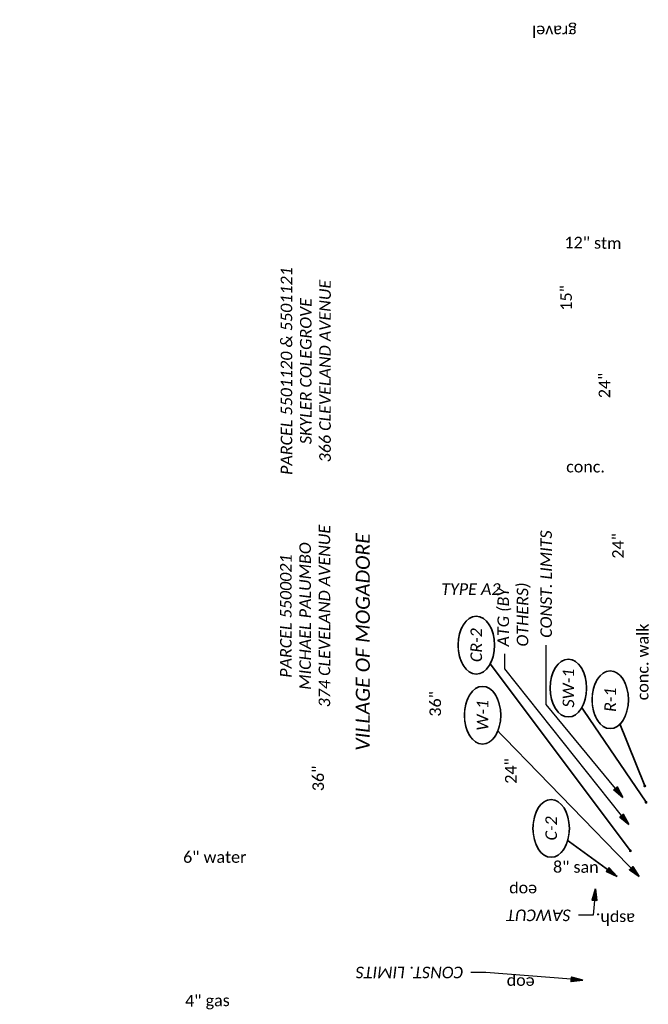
# Model space of a CAD drawing. Header units: feet. Extents: x 0 to 2274384, y 0 to 503175.
# Tile 5 of 9: x 2273616 to 2273768, y 502490 to 502729. Entities that reach past the tile are written whole.
import ezdxf
from ezdxf import colors
from ezdxf.entities.mleader import LeaderData, LeaderLine
from ezdxf.enums import TextEntityAlignment as Align
from ezdxf.math import Vec2, Vec3

# ---------------------------------------------------------------- set-up
doc = ezdxf.new("R2010")
doc.units = ezdxf.units.FT
doc.header["$LTSCALE"] = 20
doc.header["$MEASUREMENT"] = 0
doc.layers.get('0').update_dxf_attribs({"lineweight": 15, "true_color": 0xc2ced6})
for name, color, linetype, lineweight in [('DR_X_Text', 7, 'Continuous', 15), ('PV_X_Text', 7, 'Continuous', 15), ('TX_P_20', 7, 'Continuous', 35), ('TX_P_200', 7, 'Continuous', 35), ('TX_P_5', 7, 'Continuous', 35), ('TX_X_100', 7, 'Continuous', 15), ('TX_X_20', 7, 'Continuous', 15), ('UT_X_Sanitary_Text', 7, 'Continuous', 15), ('UT_X_Water_Text', 7, 'Continuous', 15)]:
    doc.layers.add(name, color=color, linetype=linetype, lineweight=lineweight)
doc.styles.add('P_Slanted - Normal Fixed Spacing', font='calibrii.ttf', dxfattribs={"height": 0.14})
doc.styles.add('P_Slanted - Sub Title', font='calibrii.ttf', dxfattribs={"height": 0.17})
doc.styles.add('Slanted-Normal', font='font31.shx', dxfattribs={"height": 0.14})
doc.styles.add('X_Straight - Normal Fixed Spacing', font='calibril.ttf', dxfattribs={"height": 0.14})
doc.dimstyles.new('Dec-1  Slanted', dxfattribs={"dimtxt": 0.14, "dimasz": 0.14, "dimexe": 0.07, "dimexo": 0.07, "dimgap": 0.07, "dimtad": 1, "dimdec": 1, "dimzin": 3, "dimdsep": 46, "dimtxsty": 'Slanted-Normal', "dimblk": 'Dim1', "dimcen": 0, "dimclrd": 95, "dimclre": 95, "dimclrt": 7, "dimadec": 1, "dimazin": 3, "dimtfac": 1, "dimtdec": 1, "dimtix": 1, "dimtofl": 0, "dimtmove": 1, "dimatfit": 3, "dimldrblk": 'Dim1', "dimfxl": 1, "dimtolj": 1, "dimtzin": 0, "dimlwd": -1, "dimlwe": -1, "dimarcsym": 0})

# ---------------------------------------------------------------- blocks, each defined once
blk = doc.blocks.new('Dim1')
h = blk.add_hatch(color=4)
h.dxf.hatch_style = 1
h.paths.add_polyline_path([(0, 0), (-1, -0.2), (-1, 0.2)])
at = {"color": 4}
blk.add_lwpolyline([(0, 0), (-1, -0.2), (-1, 0.2), (0, 0)], dxfattribs=at)
blk = doc.blocks.new('*U1306')
at = {"linetype": 'ByBlock', "lineweight": -2}
blk.add_ellipse((0, 0), major_axis=(-0.35, 0), ratio=0.628571, dxfattribs=at)
for points, override in [([(-2.488, -1.865), (0, 0)], {"dimldrblk": 'DotSmall'}), ([(-0.063, -0.143), (0, 0)], {"dimscale": 1, "dimgap": 0.07, "dimtad": 0, "dimldrblk": 'None'}), ([(0.024, -0.103), (0, 0)], {"dimscale": 1, "dimgap": 0.07, "dimtad": 0})]:
    blk.add_leader(points, dimstyle='Dec-1  Slanted', override=override)
blk.add_wipeout([(0.122, 0.195), (0.066, 0.206), (-0.005, 0.21), (-0.061, 0.207), (-0.117, 0.197), (-0.172, 0.181), (-0.227, 0.155), (-0.264, 0.131), (-0.296, 0.103), (-0.321, 0.069), (-0.333, 0.044), (-0.338, 0.022), (-0.34, 0), (-0.338, -0.022), (-0.332, -0.045), (-0.323, -0.066), (-0.298, -0.101), (-0.267, -0.13), (-0.233, -0.153), (-0.178, -0.179), (-0.122, -0.196), (-0.069, -0.206), (0, -0.21), (0.058, -0.206), (0.12, -0.196), (0.176, -0.179), (0.227, -0.156), (0.263, -0.132), (0.297, -0.101), (0.321, -0.068), (0.332, -0.043), (0.338, -0.022), (0.34, 0), (0.338, 0.022), (0.332, 0.044), (0.322, 0.066), (0.303, 0.094), (0.273, 0.124), (0.23, 0.154), (0.173, 0.18)])
at = {"style": 'P_Slanted - Normal Fixed Spacing'}
blk.add_attdef('D-000', text='', height=0.14, dxfattribs=at).set_placement((0, 0), align=Align.MIDDLE)
blk = doc.blocks.new('*U1310')
at = {"linetype": 'ByBlock', "lineweight": -2}
blk.add_ellipse((0, 0), major_axis=(-0.35, 0), ratio=0.628571, dxfattribs=at)
for points, override in [([(-1.951, -1.895), (0, 0)], {"dimscale": 1, "dimgap": 0.07, "dimtad": 0}), ([(-0.145, 0.102), (0, 0)], {"dimldrblk": 'DotSmall'}), ([(-0.063, -0.143), (0, 0)], {"dimscale": 1, "dimgap": 0.07, "dimtad": 0, "dimldrblk": 'None'})]:
    blk.add_leader(points, dimstyle='Dec-1  Slanted', override=override)
blk.add_wipeout([(0.122, 0.195), (0.066, 0.206), (-0.005, 0.21), (-0.061, 0.207), (-0.117, 0.197), (-0.172, 0.181), (-0.227, 0.155), (-0.264, 0.131), (-0.296, 0.103), (-0.321, 0.069), (-0.333, 0.044), (-0.338, 0.022), (-0.34, 0), (-0.338, -0.022), (-0.332, -0.045), (-0.323, -0.066), (-0.298, -0.101), (-0.267, -0.13), (-0.233, -0.153), (-0.178, -0.179), (-0.122, -0.196), (-0.069, -0.206), (0, -0.21), (0.058, -0.206), (0.12, -0.196), (0.176, -0.179), (0.227, -0.156), (0.263, -0.132), (0.297, -0.101), (0.321, -0.068), (0.332, -0.043), (0.338, -0.022), (0.34, 0), (0.338, 0.022), (0.332, 0.044), (0.322, 0.066), (0.303, 0.094), (0.273, 0.124), (0.23, 0.154), (0.173, 0.18)])
at = {"style": 'P_Slanted - Normal Fixed Spacing'}
blk.add_attdef('D-000', text='', height=0.14, dxfattribs=at).set_placement((0, 0), align=Align.MIDDLE)
blk = doc.blocks.new('*U1322')
at = {"linetype": 'ByBlock', "lineweight": -2}
blk.add_ellipse((0, 0), major_axis=(-0.35, 0), ratio=0.628571, dxfattribs=at)
for points, override in [([(-1.383, -0.94), (0, 0)], {"dimldrblk": 'DotSmall'}), ([(-0.063, -0.143), (0, 0)], {"dimscale": 1, "dimgap": 0.07, "dimtad": 0, "dimldrblk": 'None'}), ([(0.024, -0.103), (0, 0)], {"dimscale": 1, "dimgap": 0.07, "dimtad": 0})]:
    blk.add_leader(points, dimstyle='Dec-1  Slanted', override=override)
blk.add_wipeout([(0.122, 0.195), (0.066, 0.206), (-0.005, 0.21), (-0.061, 0.207), (-0.117, 0.197), (-0.172, 0.181), (-0.227, 0.155), (-0.264, 0.131), (-0.296, 0.103), (-0.321, 0.069), (-0.333, 0.044), (-0.338, 0.022), (-0.34, 0), (-0.338, -0.022), (-0.332, -0.045), (-0.323, -0.066), (-0.298, -0.101), (-0.267, -0.13), (-0.233, -0.153), (-0.178, -0.179), (-0.122, -0.196), (-0.069, -0.206), (0, -0.21), (0.058, -0.206), (0.12, -0.196), (0.176, -0.179), (0.227, -0.156), (0.263, -0.132), (0.297, -0.101), (0.321, -0.068), (0.332, -0.043), (0.338, -0.022), (0.34, 0), (0.338, 0.022), (0.332, 0.044), (0.322, 0.066), (0.303, 0.094), (0.273, 0.124), (0.23, 0.154), (0.173, 0.18)])
at = {"style": 'P_Slanted - Normal Fixed Spacing'}
blk.add_attdef('D-000', text='', height=0.14, dxfattribs=at).set_placement((0, 0), align=Align.MIDDLE)
blk = doc.blocks.new('*U1326')
at = {"linetype": 'ByBlock', "lineweight": -2}
blk.add_ellipse((0, 0), major_axis=(-0.35, 0), ratio=0.628571, dxfattribs=at)
for points, override in [([(-0.581, -0.798), (0, 0)], {"dimscale": 1, "dimgap": 0.07, "dimtad": 0}), ([(-0.106, 0.115), (0, 0)], {"dimldrblk": 'DotSmall'}), ([(-0.063, -0.143), (0, 0)], {"dimscale": 1, "dimgap": 0.07, "dimtad": 0, "dimldrblk": 'None'})]:
    blk.add_leader(points, dimstyle='Dec-1  Slanted', override=override)
blk.add_wipeout([(0.122, 0.195), (0.066, 0.206), (-0.005, 0.21), (-0.061, 0.207), (-0.117, 0.197), (-0.172, 0.181), (-0.227, 0.155), (-0.264, 0.131), (-0.296, 0.103), (-0.321, 0.069), (-0.333, 0.044), (-0.338, 0.022), (-0.34, 0), (-0.338, -0.022), (-0.332, -0.045), (-0.323, -0.066), (-0.298, -0.101), (-0.267, -0.13), (-0.233, -0.153), (-0.178, -0.179), (-0.122, -0.196), (-0.069, -0.206), (0, -0.21), (0.058, -0.206), (0.12, -0.196), (0.176, -0.179), (0.227, -0.156), (0.263, -0.132), (0.297, -0.101), (0.321, -0.068), (0.332, -0.043), (0.338, -0.022), (0.34, 0), (0.338, 0.022), (0.332, 0.044), (0.322, 0.066), (0.303, 0.094), (0.273, 0.124), (0.23, 0.154), (0.173, 0.18)])
at = {"style": 'P_Slanted - Normal Fixed Spacing'}
blk.add_attdef('D-000', text='', height=0.14, dxfattribs=at).set_placement((0, 0), align=Align.MIDDLE)
blk = doc.blocks.new('*U1350')
at = {"linetype": 'ByBlock', "lineweight": -2}
blk.add_ellipse((0, 0), major_axis=(-0.35, 0), ratio=0.628571, dxfattribs=at)
for points, override in [([(-1.043, -0.418), (0, 0)], {"dimldrblk": 'DotSmall'}), ([(-0.151, 0.067), (0, 0)], {"dimscale": 1, "dimgap": 0.07, "dimtad": 0}), ([(-0.063, -0.143), (0, 0)], {"dimscale": 1, "dimgap": 0.07, "dimtad": 0, "dimldrblk": 'None'})]:
    blk.add_leader(points, dimstyle='Dec-1  Slanted', override=override)
blk.add_wipeout([(0.122, 0.195), (0.066, 0.206), (-0.005, 0.21), (-0.061, 0.207), (-0.117, 0.197), (-0.172, 0.181), (-0.227, 0.155), (-0.264, 0.131), (-0.296, 0.103), (-0.321, 0.069), (-0.333, 0.044), (-0.338, 0.022), (-0.34, 0), (-0.338, -0.022), (-0.332, -0.045), (-0.323, -0.066), (-0.298, -0.101), (-0.267, -0.13), (-0.233, -0.153), (-0.178, -0.179), (-0.122, -0.196), (-0.069, -0.206), (0, -0.21), (0.058, -0.206), (0.12, -0.196), (0.176, -0.179), (0.227, -0.156), (0.263, -0.132), (0.297, -0.101), (0.321, -0.068), (0.332, -0.043), (0.338, -0.022), (0.34, 0), (0.338, 0.022), (0.332, 0.044), (0.322, 0.066), (0.303, 0.094), (0.273, 0.124), (0.23, 0.154), (0.173, 0.18)])
at = {"style": 'P_Slanted - Normal Fixed Spacing'}
blk.add_attdef('D-000', text='', height=0.14, dxfattribs=at).set_placement((0, 0), align=Align.MIDDLE)

msp = doc.modelspace()

# ---------------------------------------------------------------- block references
at = {"layer": 'TX_P_20', "xscale": 20, "yscale": 20, "zscale": 20, "rotation": 90}
msp.add_blockref('*U1306', (2273726.21, 502577.11), dxfattribs=at).add_auto_attribs({'D-000': 'CR-2'})

# ---------------------------------------------------------------- texts
at = {"layer": 'DR_X_Text', "insert": (2273744.75, 502676.06), "char_height": 2.8, "attachment_point": 1, "rotation": 359.051, "style": 'X_Straight - Normal Fixed Spacing'}
msp.add_mtext_dynamic_manual_height_columns('\\pxqc;12" stm', width=19.4658, gutter_width=14, heights=[8.5], dxfattribs=at)
at = {"layer": 'PV_X_Text', "char_height": 2.8, "attachment_point": 1, "style": 'X_Straight - Normal Fixed Spacing'}
for s, width, heights, insert, rotation in [('gravel', 10.3644, [0.495], (2273750.54, 502724.27), 180), ('conc.', 9.5538, [3.6], (2273747.98, 502621.72), 359.9323), ('asph.', 9.3683, [2], (2273764.64, 502509.38), 180), ('\\pxqc;4" gas', 61.0982, [9.34], (2273630.56, 502492.15), 0.6211)]:
    msp.add_mtext_dynamic_manual_height_columns(s, width=width, gutter_width=14, heights=heights, dxfattribs=dict(at, insert=insert, rotation=rotation))
at = {"layer": 'TX_P_20', "insert": (2273697.04, 502551.54), "char_height": 3.4, "width": 58.0382, "attachment_point": 1, "rotation": 90, "line_spacing_factor": 1.14, "style": 'P_Slanted - Sub Title'}
msp.add_mtext('VILLAGE OF MOGADORE', dxfattribs=at)
at = {"layer": 'TX_P_20', "insert": (2273724.91, 502592.09), "char_height": 2.8, "width": 14.6074, "attachment_point": 2, "line_spacing_factor": 1.14, "style": 'P_Slanted - Normal Fixed Spacing'}
msp.add_mtext('TYPE A2', dxfattribs=at)
at = {"layer": 'TX_P_200', "char_height": 2.8, "attachment_point": 5, "rotation": 90, "style": 'P_Slanted - Normal Fixed Spacing'}
for s, insert in [('PARCEL 5501120 & 5501121\\PSKYLER COLEGROVE\\P366 CLEVELAND AVENUE', (2273684.94, 502643.45)), ('PARCEL 5500021\\PMICHAEL PALUMBO\\P374 CLEVELAND AVENUE', (2273684.79, 502584.14))]:
    msp.add_mtext(s, dxfattribs=dict(at, insert=insert))
at = {"layer": 'TX_X_100', "char_height": 2.8, "width": 12.1615, "attachment_point": 1, "rotation": 90, "style": 'X_Straight - Normal Fixed Spacing'}
for s, insert in [('15"', (2273746.55, 502658.08)), ('24"', (2273755.83, 502636.88)), ('24"', (2273759.12, 502598.05)), ('36"', (2273714.88, 502559.81)), ('36"', (2273686.54, 502541.77))]:
    msp.add_mtext(s, dxfattribs=dict(at, insert=insert))
at = {"layer": 'TX_X_20', "insert": (2273740.34, 502493.92), "char_height": 2.8, "width": 6.3548, "attachment_point": 1, "rotation": 180, "style": 'X_Straight - Normal Fixed Spacing'}
msp.add_mtext('eop', dxfattribs=at)

# ---------------------------------------------------------------- leaders
at = {"layer": 'TX_P_20'}
ml = msp.add_multileader_mtext('Standard', dxfattribs=at)
ml.set_content('CONST. LIMITS', color=7, style='P_Slanted - Normal Fixed Spacing')
ml.set_leader_properties(color=95)
ml.set_arrow_properties(name='Dim1')
ml.build(insert=Vec2(0, 0))
ml.multileader.update_dxf_attribs({"text_right_attachment_type": 3, "dogleg_length": 0.18, "arrow_head_size": 2.8, "scale": 20})
ctx = ml.context
ctx.base_point, ctx.scale, ctx.char_height, ctx.arrow_head_size, ctx.landing_gap_size, ctx.plane_origin, ctx.plane_x_axis, ctx.plane_y_axis = Vec3(2273724.89, 502497.91), 20, 2.8, 2.8, 1.8, Vec3(2273789.69, 502456.12), Vec3(-1, 0), Vec3(0, -1)
ctx.right_attachment = 3
notes = []
notes.append((ctx, [(0, (1, 1, 0), (2273728.49, 502497.91), (-1, 0), 3.6, [(0, [(2273752.01, 502496)], 0, [])])]))
ctx.mtext.insert, ctx.mtext.text_direction, ctx.mtext.rotation, ctx.mtext.flow_direction = Vec3(2273723.09, 502496.48), Vec3(-1, 0), 3.141593, 5
at = {"layer": 'TX_P_5'}
ml = msp.add_multileader_mtext('Standard', dxfattribs=at)
ml.set_content('SAWCUT', color=7, style='P_Slanted - Normal Fixed Spacing')
ml.set_leader_properties(color=95)
ml.set_arrow_properties(name='Dim1')
ml.build(insert=Vec2(0, 0))
ml.multileader.update_dxf_attribs({"text_right_attachment_type": 3, "dogleg_length": 0.18, "arrow_head_size": 2.8, "scale": 20})
ctx = ml.context
ctx.base_point, ctx.scale, ctx.char_height, ctx.arrow_head_size, ctx.landing_gap_size, ctx.plane_origin, ctx.plane_x_axis, ctx.plane_y_axis = Vec3(2273750.93, 502511.73, 1155.62), 20, 2.8, 2.8, 1.8, Vec3(2273754.03, 502522.69, 1155.62), Vec3(-1, 0), Vec3(0, -1)
ctx.right_attachment = 3
notes.append((ctx, [(1, (1, 1, 0), (2273754.53, 502511.73, 1155.62), (-1, 0), 3.6, [(0, [(2273755.04, 502518.1, 1155.62)], 0, [])])]))
ctx.mtext.insert, ctx.mtext.text_direction, ctx.mtext.rotation, ctx.mtext.flow_direction = Vec3(2273749.13, 502510.31, 1155.62), Vec3(-1, 0), 3.141593, 5
for ctx, leaders in notes:
    for number, flags, end, landing, length, lines in leaders:
        leader = LeaderData()
        leader.index, (leader.has_last_leader_line, leader.has_dogleg_vector, leader.attachment_direction) = number, flags
        leader.last_leader_point, leader.dogleg_vector, leader.dogleg_length = Vec3(end), Vec3(landing), length
        for number, points, colour, breaks in lines:
            line = LeaderLine()
            line.index, line.vertices, line.color, line.breaks = number, Vec3.list(points), colors.encode_raw_color(colour), breaks
            leader.lines.append(line)
        ctx.leaders.append(leader)

# ---------------------------------------------------------------- next in the draw order: block references
at = {"layer": 'TX_P_20', "xscale": 20, "yscale": 20, "zscale": 20, "rotation": 90}
msp.add_blockref('*U1310', (2273727.73, 502560.14), dxfattribs=at).add_auto_attribs({'D-000': 'W-1'})

# ---------------------------------------------------------------- next in the draw order: texts
at = {"layer": 'PV_X_Text', "insert": (2273765.09, 502563.77), "char_height": 2.8, "attachment_point": 1, "rotation": 89.851, "style": 'X_Straight - Normal Fixed Spacing'}
msp.add_mtext_dynamic_manual_height_columns('conc. walk', width=18.5163, gutter_width=14, heights=[3.87], dxfattribs=at)
at = {"layer": 'TX_X_100', "insert": (2273733.17, 502543.57), "char_height": 2.8, "width": 12.1615, "attachment_point": 1, "rotation": 90, "style": 'X_Straight - Normal Fixed Spacing'}
msp.add_mtext('24"', dxfattribs=at)
at = {"layer": 'TX_X_20', "insert": (2273740.94, 502516.32), "char_height": 2.8, "width": 6.3548, "attachment_point": 1, "rotation": 180, "style": 'X_Straight - Normal Fixed Spacing'}
msp.add_mtext('eop', dxfattribs=at)
at = {"layer": 'UT_X_Sanitary_Text', "insert": (2273744.54, 502524.85), "char_height": 2.8, "attachment_point": 1, "rotation": 359.7231, "style": 'X_Straight - Normal Fixed Spacing'}
msp.add_mtext_dynamic_manual_height_columns('\\pxqc;8" san', width=11.562, gutter_width=14, heights=[4.09], dxfattribs=at)

# ---------------------------------------------------------------- next in the draw order: leaders
at = {"layer": 'TX_P_20'}
ml = msp.add_multileader_mtext('Standard', dxfattribs=at)
ml.set_content('CONST. LIMITS', color=7, style='P_Slanted - Normal Fixed Spacing')
ml.set_leader_properties(color=95)
ml.set_arrow_properties(name='Dim1')
ml.build(insert=Vec2(0, 0))
ml.multileader.update_dxf_attribs({"text_right_attachment_type": 3, "dogleg_length": 0.18, "arrow_head_size": 2.8, "scale": 20})
ctx = ml.context
ctx.base_point, ctx.scale, ctx.char_height, ctx.arrow_head_size, ctx.landing_gap_size, ctx.plane_origin, ctx.plane_x_axis, ctx.plane_y_axis = Vec3(2273743.15, 502577.08), 20, 2.8, 2.8, 1.8, Vec3(2273777.08, 502526.84), Vec3(0, 1), Vec3(-1, 0)
ctx.right_attachment = 3
notes = []
notes.append((ctx, [(0, (1, 1, 0), (2273743.15, 502562.78), (0, 1), 14.3, [(0, [(2273761.7, 502540.27)], 0, [])])]))
ctx.mtext.insert, ctx.mtext.text_direction, ctx.mtext.rotation, ctx.mtext.flow_direction = Vec3(2273741.72, 502578.88), Vec3(0, 1), 1.570796, 5
at = {"layer": 'UT_X_Water_Text'}
ml = msp.add_multileader_mtext('Standard', dxfattribs=at)
ml.set_content('12" water', color=256, style='X_Straight - Normal Fixed Spacing')
ml.set_leader_properties()
ml.set_arrow_properties(name='Dim1')
ml.build(insert=Vec2(0, 0))
ml.multileader.update_dxf_attribs({"text_left_attachment_type": 2, "text_right_attachment_type": 2, "dogleg_length": 0.18, "arrow_head_size": 2.8, "scale": 20})
ctx = ml.context
ctx.base_point, ctx.scale, ctx.char_height, ctx.arrow_head_size, ctx.landing_gap_size, ctx.plane_origin, ctx.plane_x_axis, ctx.plane_y_axis = Vec3(2273800.96, 502880.4, 2311.3), 20, 2.8, 2.8, 1.8, Vec3(2273750.52, 502793.83, 2311.3), Vec3(-0.001174, 0.999999), Vec3(-0.999999, -0.001174)
ctx.left_attachment, ctx.right_attachment, ctx.text_align_type = 2, 2, 1
notes.append((ctx, [(0, (0, 0, 0), (0, 0), (1, 0), 1, [])]))
ctx.mtext.insert, ctx.mtext.text_direction, ctx.mtext.rotation, ctx.mtext.width, ctx.mtext.alignment, ctx.mtext.flow_direction = Vec3(2273799.52, 502890.68, 2311.3), Vec3(-0.001174, 0.999999), 1.57197, 28.4125, 2, 5
ml = msp.add_multileader_mtext('Standard', dxfattribs=at)
ml.set_content('12" water', color=256, style='X_Straight - Normal Fixed Spacing')
ml.set_leader_properties()
ml.set_arrow_properties(name='Dim1')
ml.build(insert=Vec2(0, 0))
ml.multileader.update_dxf_attribs({"text_left_attachment_type": 2, "text_right_attachment_type": 2, "dogleg_length": 0.18, "arrow_head_size": 2.8, "scale": 20})
ctx = ml.context
ctx.base_point, ctx.scale, ctx.char_height, ctx.arrow_head_size, ctx.landing_gap_size, ctx.plane_origin, ctx.plane_x_axis, ctx.plane_y_axis = Vec3(2273802.95, 502722.08, 2311.3), 20, 2.8, 2.8, 1.8, Vec3(2273753.45, 502674.85, 2311.3), Vec3(-0.025589, 0.999673), Vec3(-0.999673, -0.025589)
ctx.left_attachment, ctx.right_attachment, ctx.text_align_type = 2, 2, 1
notes.append((ctx, [(0, (0, 0, 0), (0, 0), (1, 0), 1, [])]))
ctx.mtext.insert, ctx.mtext.text_direction, ctx.mtext.rotation, ctx.mtext.width, ctx.mtext.alignment, ctx.mtext.flow_direction = Vec3(2273801.25, 502732.32, 2311.3), Vec3(-0.025589, 0.999673), 1.596388, 28.4125, 2, 5
ml = msp.add_multileader_mtext('Standard', dxfattribs=at)
ml.set_content('8" water', color=256, style='X_Straight - Normal Fixed Spacing')
ml.set_leader_properties()
ml.set_arrow_properties(name='Dim1')
ml.build(insert=Vec2(0, 0))
ml.multileader.update_dxf_attribs({"text_left_attachment_type": 2, "text_right_attachment_type": 2, "dogleg_length": 0.18, "arrow_head_size": 2.8, "scale": 20})
ctx = ml.context
ctx.base_point, ctx.scale, ctx.char_height, ctx.arrow_head_size, ctx.landing_gap_size, ctx.plane_origin, ctx.plane_x_axis, ctx.plane_y_axis = Vec3(2273813.05, 502445.11, 2311.3), 20, 2.8, 2.8, 1.8, Vec3(2273764.03, 502403.16, 2311.3), Vec3(-0.037035, 0.999314), Vec3(-0.999314, -0.037035)
ctx.left_attachment, ctx.right_attachment, ctx.text_align_type = 2, 2, 1
notes.append((ctx, [(0, (0, 0, 0), (0, 0), (1, 0), 1, [])]))
ctx.mtext.insert, ctx.mtext.text_direction, ctx.mtext.rotation, ctx.mtext.width, ctx.mtext.alignment, ctx.mtext.flow_direction = Vec3(2273811.28, 502454.32, 2311.3), Vec3(-0.037035, 0.999314), 1.60784, 28.4125, 2, 5
ml = msp.add_multileader_mtext('Standard', dxfattribs=at)
ml.set_content('8" water', color=256, style='X_Straight - Normal Fixed Spacing')
ml.set_leader_properties()
ml.set_arrow_properties(name='Dim1')
ml.build(insert=Vec2(0, 0))
ml.multileader.update_dxf_attribs({"text_left_attachment_type": 2, "text_right_attachment_type": 2, "dogleg_length": 0.18, "arrow_head_size": 2.8, "scale": 20})
ctx = ml.context
ctx.base_point, ctx.scale, ctx.char_height, ctx.arrow_head_size, ctx.landing_gap_size, ctx.plane_origin, ctx.plane_x_axis, ctx.plane_y_axis = Vec3(2274035.72, 502722.03, 2311.3), 20, 2.8, 2.8, 1.8, Vec3(2273972.62, 502772.83, 2311.3), Vec3(0.999991, -0.004269), Vec3(0.004269, 0.999991)
ctx.left_attachment, ctx.right_attachment, ctx.text_align_type = 2, 2, 1
notes.append((ctx, [(0, (0, 0, 0), (0, 0), (1, 0), 1, [])]))
ctx.mtext.insert, ctx.mtext.text_direction, ctx.mtext.rotation, ctx.mtext.width, ctx.mtext.alignment, ctx.mtext.flow_direction = Vec3(2274045, 502723.42, 2311.3), Vec3(0.999991, -0.004269), 6.278916, 28.4125, 2, 5
ml = msp.add_multileader_mtext('Standard', dxfattribs=at)
ml.set_content('8" water', color=256, style='X_Straight - Normal Fixed Spacing')
ml.set_leader_properties()
ml.set_arrow_properties(name='Dim1')
ml.build(insert=Vec2(0, 0))
ml.multileader.update_dxf_attribs({"text_left_attachment_type": 2, "text_right_attachment_type": 2, "dogleg_length": 0.18, "arrow_head_size": 2.8, "scale": 20})
ctx = ml.context
ctx.base_point, ctx.scale, ctx.char_height, ctx.arrow_head_size, ctx.landing_gap_size, ctx.plane_origin, ctx.plane_x_axis, ctx.plane_y_axis = Vec3(2273879.73, 502715.65, 2311.3), 20, 2.8, 2.8, 1.8, Vec3(2273777.03, 502771.04, 2311.3), Vec3(-1, 0), Vec3(0, -1)
ctx.left_attachment, ctx.right_attachment, ctx.text_align_type = 2, 2, 1
notes.append((ctx, [(0, (0, 0, 0), (0, 0), (1, 0), 1, [])]))
ctx.mtext.insert, ctx.mtext.text_direction, ctx.mtext.rotation, ctx.mtext.width, ctx.mtext.alignment, ctx.mtext.flow_direction = Vec3(2273870.46, 502714.22, 2311.3), Vec3(-1, 0), 3.141593, 28.4125, 2, 5
ml = msp.add_multileader_mtext('Standard', dxfattribs=at)
ml.set_content('6" water', color=256, style='X_Straight - Normal Fixed Spacing')
ml.set_leader_properties()
ml.set_arrow_properties(name='Dim1')
ml.build(insert=Vec2(0, 0))
ml.multileader.update_dxf_attribs({"text_left_attachment_type": 2, "text_right_attachment_type": 2, "dogleg_length": 0.18, "arrow_head_size": 2.8, "scale": 20})
ctx = ml.context
ctx.base_point, ctx.scale, ctx.char_height, ctx.arrow_head_size, ctx.landing_gap_size, ctx.plane_origin = Vec3(2273653.65, 502525.79, 2311.3), 20, 2.8, 2.8, 1.8, Vec3(2273636.76, 502576.33, 2311.3)
ctx.left_attachment, ctx.right_attachment, ctx.text_align_type = 2, 2, 1
notes.append((ctx, [(0, (0, 0, 0), (0, 0), (1, 0), 1, [])]))
ctx.mtext.insert, ctx.mtext.width, ctx.mtext.alignment, ctx.mtext.flow_direction = Vec3(2273662.89, 502527.22, 2311.3), 28.4125, 2, 5
ml = msp.add_multileader_mtext('Standard', dxfattribs=at)
ml.set_content('12" water', color=256, style='X_Straight - Normal Fixed Spacing')
ml.set_leader_properties()
ml.set_arrow_properties(name='Dim1')
ml.build(insert=Vec2(0, 0))
ml.multileader.update_dxf_attribs({"text_left_attachment_type": 2, "text_right_attachment_type": 2, "dogleg_length": 0.18, "arrow_head_size": 2.8, "scale": 20})
ctx = ml.context
ctx.base_point, ctx.scale, ctx.char_height, ctx.arrow_head_size, ctx.landing_gap_size, ctx.plane_origin, ctx.plane_x_axis, ctx.plane_y_axis = Vec3(2273809.92, 502518.52, 2311.3), 20, 2.8, 2.8, 1.8, Vec3(2273829.34, 502468.77, 2311.3), Vec3(-1, 0), Vec3(0, -1)
ctx.left_attachment, ctx.right_attachment, ctx.text_align_type = 2, 2, 1
notes.append((ctx, [(0, (0, 0, 0), (0, 0), (1, 0), 1, [])]))
ctx.mtext.insert, ctx.mtext.text_direction, ctx.mtext.rotation, ctx.mtext.width, ctx.mtext.defined_height, ctx.mtext.alignment, ctx.mtext.flow_direction = Vec3(2273799.64, 502517.09, 2311.3), Vec3(-1, 0), 3.141593, 47.5736, 1.28, 2, 5
for ctx, leaders in notes:
    for number, flags, end, landing, length, lines in leaders:
        leader = LeaderData()
        leader.index, (leader.has_last_leader_line, leader.has_dogleg_vector, leader.attachment_direction) = number, flags
        leader.last_leader_point, leader.dogleg_vector, leader.dogleg_length = Vec3(end), Vec3(landing), length
        for number, points, colour, breaks in lines:
            line = LeaderLine()
            line.index, line.vertices, line.color, line.breaks = number, Vec3.list(points), colors.encode_raw_color(colour), breaks
            leader.lines.append(line)
        ctx.leaders.append(leader)

# ---------------------------------------------------------------- next in the draw order: block references
at = {"layer": 'TX_P_20', "xscale": 20, "yscale": 20, "zscale": 20, "rotation": 90}
msp.add_blockref('*U1322', (2273748.51, 502566.73), dxfattribs=at).add_auto_attribs({'D-000': 'SW-1'})

# ---------------------------------------------------------------- next in the draw order: block references
for name, p, values in [('*U1350', (2273758.64, 502563.9), {'D-000': 'R-1'}), ('*U1326', (2273744.34, 502532.76), {'D-000': 'C-2'})]:
    msp.add_blockref(name, p, dxfattribs=at).add_auto_attribs(values)

# ---------------------------------------------------------------- next in the draw order: leaders
at = {"layer": 'TX_P_5'}
ml = msp.add_multileader_mtext('Standard', dxfattribs=at)
ml.set_content('ATG (BY\\POTHERS)', color=7, style='P_Slanted - Normal Fixed Spacing')
ml.set_leader_properties(color=95)
ml.set_arrow_properties(name='Dim1')
ml.build(insert=Vec2(0, 0))
ml.multileader.update_dxf_attribs({"text_right_attachment_type": 3, "dogleg_length": 0.18, "arrow_head_size": 2.8, "scale": 20})
ctx = ml.context
ctx.base_point, ctx.scale, ctx.char_height, ctx.arrow_head_size, ctx.landing_gap_size, ctx.plane_origin, ctx.plane_x_axis, ctx.plane_y_axis = Vec3(2273733.12, 502574.97, 0.8), 20, 2.8, 2.8, 1.8, Vec3(2273762.12, 502537.26, 0.8), Vec3(0, 1), Vec3(-1, 0)
ctx.right_attachment = 3
notes = []
notes.append((ctx, [(1, (1, 1, 0), (2273733.12, 502571.37, 0.8), (0, 1), 3.6, [(0, [(2273763.11, 502533.66, 0.8)], 0, [])])]))
ctx.mtext.insert, ctx.mtext.text_direction, ctx.mtext.rotation, ctx.mtext.flow_direction = Vec3(2273731.34, 502576.77, 0.8), Vec3(0, 1), 1.570796, 5
for ctx, leaders in notes:
    for number, flags, end, landing, length, lines in leaders:
        leader = LeaderData()
        leader.index, (leader.has_last_leader_line, leader.has_dogleg_vector, leader.attachment_direction) = number, flags
        leader.last_leader_point, leader.dogleg_vector, leader.dogleg_length = Vec3(end), Vec3(landing), length
        for number, points, colour, breaks in lines:
            line = LeaderLine()
            line.index, line.vertices, line.color, line.breaks = number, Vec3.list(points), colors.encode_raw_color(colour), breaks
            leader.lines.append(line)
        ctx.leaders.append(leader)

doc.saveas('drawing.dxf')
